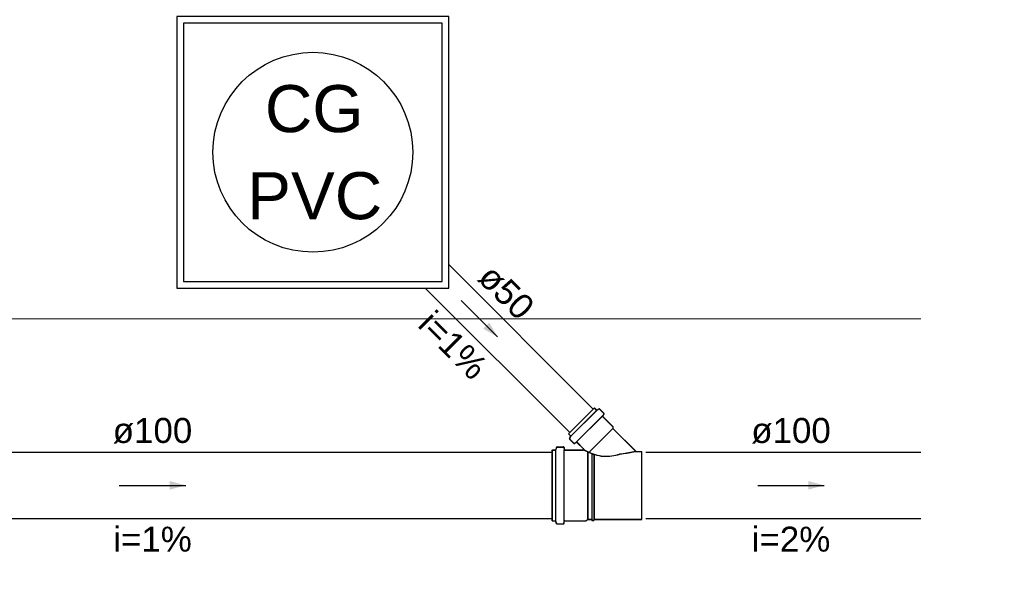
# Model space of a CAD drawing. Header units: millimetres. Extents: x -27714 to -5776, y 5810 to 9208.
# Tile 73 of 256: x -25537.2 to -25531.29, y 7021.54 to 7025.01. Entities that reach past the tile are written whole.
import ezdxf

# ---------------------------------------------------------------- set-up
doc = ezdxf.new("R2010")
doc.units = ezdxf.units.MM
for name, color, linetype in [('Simbolos', 5, 'Continuous'), ('Simbolos_int', 2, 'Continuous'), ('TEXTO', 7, 'Continuous'), ('TEXTO @ 100', 7, 'Continuous'), ('TEXTO @ 20', 7, 'Continuous'), ('TEXTO @ 200', 7, 'Continuous'), ('TEXTO @ 25', 7, 'Continuous'), ('TQ-Sentido conduto', 9, 'Continuous')]:
    doc.layers.add(name, color=color, linetype=linetype)
doc.layers.add('TQ-Condutos', color=3, linetype='Continuous', lineweight=30)
doc.layers.add('TQ-Textos conduto', color=7, linetype='Continuous', lineweight=25)
doc.styles.add('Arial', font='arial.ttf')

# ---------------------------------------------------------------- blocks, each defined once
blk = doc.blocks.new('SIMBOLO NOMENCLATURA')
at = {"linetype": 'Continuous'}
blk.add_circle((-30, 0), 30, dxfattribs=at)
blk = doc.blocks.new('*U147')
at = {"layer": 'TEXTO @ 100', "linetype": 'Continuous', "xscale": 20, "yscale": 20, "zscale": 20}
blk.add_blockref('SIMBOLO NOMENCLATURA', (-25314.2283, 7009.9176), dxfattribs=at)
at = {"layer": 'TEXTO @ 20', "linetype": 'Continuous', "xscale": 4, "yscale": 4, "zscale": 4}
blk.add_blockref('SIMBOLO NOMENCLATURA', (-25314.2283, 7009.9176), dxfattribs=at)
at = {"layer": 'TEXTO @ 200', "linetype": 'Continuous', "xscale": 40, "yscale": 40, "zscale": 40}
blk.add_blockref('SIMBOLO NOMENCLATURA', (-25314.2283, 7009.9176), dxfattribs=at)
at = {"layer": 'TEXTO @ 25', "linetype": 'Continuous', "xscale": 5, "yscale": 5, "zscale": 5}
blk.add_blockref('SIMBOLO NOMENCLATURA', (-25314.2283, 7009.9176), dxfattribs=at)
blk = doc.blocks.new('*U151')
at = {"layer": 'TEXTO @ 100', "linetype": 'Continuous', "xscale": 20, "yscale": 20, "zscale": 20}
blk.add_blockref('SIMBOLO NOMENCLATURA', (-25312.5642, 7079.2502), dxfattribs=at)
at = {"layer": 'TEXTO @ 20', "linetype": 'Continuous', "xscale": 4, "yscale": 4, "zscale": 4}
blk.add_blockref('SIMBOLO NOMENCLATURA', (-25312.5642, 7079.2502), dxfattribs=at)
at = {"layer": 'TEXTO @ 200', "linetype": 'Continuous', "xscale": 40, "yscale": 40, "zscale": 40}
blk.add_blockref('SIMBOLO NOMENCLATURA', (-25312.5642, 7079.2502), dxfattribs=at)
at = {"layer": 'TEXTO @ 25', "linetype": 'Continuous', "xscale": 5, "yscale": 5, "zscale": 5}
blk.add_blockref('SIMBOLO NOMENCLATURA', (-25312.5642, 7079.2502), dxfattribs=at)
blk = doc.blocks.new('*U155')
at = {"layer": 'TEXTO @ 200', "linetype": 'Continuous', "xscale": 40, "yscale": 40, "zscale": 40}
blk.add_blockref('SIMBOLO NOMENCLATURA', (-23654.5269, 7584.9791), dxfattribs=at)
blk = doc.blocks.new('*U159')
at = {"layer": 'TEXTO @ 200', "linetype": 'Continuous', "xscale": 40, "yscale": 40, "zscale": 40}
blk.add_blockref('SIMBOLO NOMENCLATURA', (-23783.0676, 7189.4887), dxfattribs=at)

msp = doc.modelspace()

# ---------------------------------------------------------------- hatches: boundary and pattern name
at = {"layer": 'TQ-Sentido conduto', "linetype": 'Continuous'}
for points in [[(-25534.333, 7023.1006), (-25534.383, 7023.1872), (-25534.4196, 7023.1506)], [(-25536.2051, 7022.2097), (-25536.3017, 7022.2356), (-25536.3017, 7022.1838)], [(-25532.3716, 7022.2097), (-25532.4682, 7022.2356), (-25532.4682, 7022.1838)]]:
    msp.add_hatch(color=256, dxfattribs=at).paths.add_polyline_path(points)

# ---------------------------------------------------------------- linework, layer by layer
at = {"color": 7, "linetype": 'Continuous', "lineweight": 0}
msp.add_line((-25531.7918, 7023.2097), (-25552.1762, 7023.2097), dxfattribs=at)
at = {"layer": 'Simbolos'}
for p, q in [((-25533.908, 7022.5188), (-25533.7532, 7022.6735)), ((-25533.907, 7022.5198), (-25533.7522, 7022.6745)), ((-25533.7532, 7022.6735), (-25533.741, 7022.6612)), ((-25533.7522, 7022.6745), (-25533.74, 7022.6622)), ((-25533.7255, 7022.6667), (-25533.7361, 7022.6606)), ((-25533.7245, 7022.6677), (-25533.7351, 7022.6616)), ((-25533.7206, 7022.6661), (-25533.6958, 7022.6413)), ((-25533.7196, 7022.6671), (-25533.6948, 7022.6423)), ((-25533.6956, 7022.6359), (-25533.7024, 7022.6278)), ((-25533.7022, 7022.6224), (-25533.6414, 7022.5617)), ((-25533.6946, 7022.6369), (-25533.7014, 7022.6288)), ((-25533.7012, 7022.6234), (-25533.6404, 7022.5627)), ((-25533.6414, 7022.5617), (-25533.6414, 7022.5504)), ((-25533.6414, 7022.5504), (-25533.5029, 7022.4119)), ((-25533.6404, 7022.5627), (-25533.6404, 7022.5514)), ((-25533.6404, 7022.5514), (-25533.5019, 7022.4129)), ((-25533.908, 7022.5188), (-25533.8956, 7022.5065)), ((-25533.907, 7022.5198), (-25533.8946, 7022.5075)), ((-25533.9012, 7022.491), (-25533.895, 7022.5017)), ((-25533.9002, 7022.492), (-25533.894, 7022.5027)), ((-25533.9804, 7022.4363), (-25533.9835, 7022.4246)), ((-25533.9794, 7022.4373), (-25533.9825, 7022.4256)), ((-25533.9765, 7022.4393), (-25533.9386, 7022.4393)), ((-25533.9755, 7022.4403), (-25533.9376, 7022.4403)), ((-25533.9347, 7022.4356), (-25533.9338, 7022.4253)), ((-25533.9337, 7022.4366), (-25533.9328, 7022.4263)), ((-25533.9005, 7022.4862), (-25533.8757, 7022.4614)), ((-25533.8995, 7022.4872), (-25533.8747, 7022.4624)), ((-25533.8703, 7022.4612), (-25533.8623, 7022.468)), ((-25533.8693, 7022.4622), (-25533.8613, 7022.469)), ((-25533.8569, 7022.4677), (-25533.8176, 7022.4285)), ((-25533.8559, 7022.4687), (-25533.8166, 7022.4295)), ((-25534.0051, 7021.9957), (-25534.0051, 7022.4217)), ((-25534.0051, 7022.4217), (-25533.9873, 7022.4217)), ((-25534.0041, 7021.9967), (-25534.0041, 7022.4227)), ((-25534.0041, 7022.4227), (-25533.9863, 7022.4227)), ((-25533.9298, 7022.4217), (-25533.8205, 7022.4217)), ((-25533.9288, 7022.4227), (-25533.8195, 7022.4227)), ((-25533.5029, 7022.4119), (-25533.4671, 7022.4119)), ((-25533.5019, 7022.4129), (-25533.4661, 7022.4129)), ((-25533.4671, 7022.0055), (-25533.4671, 7022.4119)), ((-25533.4661, 7022.0065), (-25533.4661, 7022.4129)), ((-25534.0051, 7021.9957), (-25533.9873, 7021.9957)), ((-25534.0041, 7021.9967), (-25533.9863, 7021.9967)), ((-25533.9804, 7021.981), (-25533.9835, 7021.9927)), ((-25533.9794, 7021.982), (-25533.9825, 7021.9937)), ((-25533.9765, 7021.9781), (-25533.9386, 7021.9781)), ((-25533.9755, 7021.9791), (-25533.9376, 7021.9791)), ((-25533.9347, 7021.9817), (-25533.9338, 7021.992)), ((-25533.9337, 7021.9827), (-25533.9328, 7021.993)), ((-25533.9298, 7021.9957), (-25533.8025, 7021.9957)), ((-25533.9288, 7021.9967), (-25533.8015, 7021.9967)), ((-25533.8025, 7021.9957), (-25533.7927, 7022.0055)), ((-25533.8015, 7021.9967), (-25533.7917, 7022.0065)), ((-25533.7927, 7022.0055), (-25533.7679, 7022.0055)), ((-25533.7917, 7022.0065), (-25533.7669, 7022.0065)), ((-25533.7679, 7022.0055), (-25533.7674, 7021.9995)), ((-25533.7674, 7021.9995), (-25533.7556, 7021.9995)), ((-25533.7669, 7022.0065), (-25533.7664, 7022.0005)), ((-25533.7664, 7022.0005), (-25533.7546, 7022.0005)), ((-25533.7551, 7022.0055), (-25533.7556, 7021.9995)), ((-25533.7551, 7022.0055), (-25533.4671, 7022.0055)), ((-25533.7541, 7022.0065), (-25533.7546, 7022.0005)), ((-25533.7541, 7022.0065), (-25533.4661, 7022.0065))]:
    msp.add_line(p, q, dxfattribs=at)
for points in [[(-25536.2581, 7023.3937), (-25534.6261, 7023.3937), (-25534.6261, 7025.0257), (-25536.2581, 7025.0257), (-25536.2581, 7023.3937), (-25536.2581, 7023.3937)], [(-25533.7409, 7022.6612), (-25533.7405, 7022.6608), (-25533.74, 7022.6605), (-25533.7395, 7022.6603), (-25533.7389, 7022.6601), (-25533.7384, 7022.66), (-25533.7378, 7022.6601), (-25533.7372, 7022.6602), (-25533.7366, 7022.6603), (-25533.7361, 7022.6606)], [(-25533.7399, 7022.6622), (-25533.7395, 7022.6618), (-25533.739, 7022.6615), (-25533.7385, 7022.6613), (-25533.7379, 7022.6611), (-25533.7374, 7022.661), (-25533.7368, 7022.6611), (-25533.7362, 7022.6612), (-25533.7356, 7022.6613), (-25533.7351, 7022.6616)], [(-25533.7207, 7022.6661), (-25533.7211, 7022.6665), (-25533.7216, 7022.6668), (-25533.7221, 7022.667), (-25533.7227, 7022.6672), (-25533.7232, 7022.6673), (-25533.7238, 7022.6673), (-25533.7244, 7022.6672), (-25533.725, 7022.667), (-25533.7255, 7022.6667)], [(-25533.7197, 7022.6671), (-25533.7201, 7022.6675), (-25533.7206, 7022.6678), (-25533.7211, 7022.668), (-25533.7217, 7022.6682), (-25533.7222, 7022.6683), (-25533.7228, 7022.6683), (-25533.7234, 7022.6682), (-25533.724, 7022.668), (-25533.7245, 7022.6677)], [(-25533.7024, 7022.6279), (-25533.7028, 7022.6273), (-25533.7031, 7022.6267), (-25533.7032, 7022.6261), (-25533.7033, 7022.6254), (-25533.7033, 7022.6248), (-25533.7032, 7022.6241), (-25533.7029, 7022.6235), (-25533.7026, 7022.623), (-25533.7021, 7022.6225)], [(-25533.7014, 7022.6289), (-25533.7018, 7022.6283), (-25533.7021, 7022.6277), (-25533.7022, 7022.6271), (-25533.7023, 7022.6264), (-25533.7023, 7022.6258), (-25533.7022, 7022.6251), (-25533.7019, 7022.6245), (-25533.7016, 7022.624), (-25533.7011, 7022.6235)], [(-25533.6956, 7022.6359), (-25533.6952, 7022.6364), (-25533.6949, 7022.637), (-25533.6948, 7022.6377), (-25533.6947, 7022.6383), (-25533.6947, 7022.639), (-25533.6948, 7022.6396), (-25533.6951, 7022.6402), (-25533.6954, 7022.6408), (-25533.6959, 7022.6413)], [(-25533.6946, 7022.6369), (-25533.6942, 7022.6374), (-25533.6939, 7022.638), (-25533.6938, 7022.6387), (-25533.6937, 7022.6393), (-25533.6937, 7022.64), (-25533.6938, 7022.6406), (-25533.6941, 7022.6412), (-25533.6944, 7022.6418), (-25533.6949, 7022.6423)], [(-25533.9012, 7022.491), (-25533.9014, 7022.4905), (-25533.9016, 7022.49), (-25533.9017, 7022.4894), (-25533.9017, 7022.4888), (-25533.9016, 7022.4882), (-25533.9015, 7022.4877), (-25533.9012, 7022.4871), (-25533.9009, 7022.4867), (-25533.9005, 7022.4862)], [(-25533.9002, 7022.492), (-25533.9004, 7022.4915), (-25533.9006, 7022.491), (-25533.9007, 7022.4904), (-25533.9007, 7022.4898), (-25533.9006, 7022.4892), (-25533.9005, 7022.4887), (-25533.9002, 7022.4881), (-25533.8999, 7022.4877), (-25533.8995, 7022.4872)], [(-25533.895, 7022.5017), (-25533.8948, 7022.5022), (-25533.8946, 7022.5028), (-25533.8945, 7022.5033), (-25533.8945, 7022.5039), (-25533.8946, 7022.5045), (-25533.8947, 7022.5051), (-25533.895, 7022.5056), (-25533.8953, 7022.5061), (-25533.8957, 7022.5065)], [(-25533.894, 7022.5027), (-25533.8938, 7022.5032), (-25533.8936, 7022.5038), (-25533.8935, 7022.5043), (-25533.8935, 7022.5049), (-25533.8936, 7022.5055), (-25533.8937, 7022.5061), (-25533.894, 7022.5066), (-25533.8943, 7022.5071), (-25533.8947, 7022.5075)], [(-25533.9765, 7022.4393), (-25533.9771, 7022.4392), (-25533.9776, 7022.4391), (-25533.9782, 7022.4389), (-25533.9787, 7022.4386), (-25533.9791, 7022.4383), (-25533.9795, 7022.4379), (-25533.9799, 7022.4374), (-25533.9802, 7022.4369), (-25533.9803, 7022.4363)], [(-25533.9755, 7022.4403), (-25533.9761, 7022.4402), (-25533.9766, 7022.4401), (-25533.9772, 7022.4399), (-25533.9777, 7022.4396), (-25533.9781, 7022.4393), (-25533.9785, 7022.4389), (-25533.9789, 7022.4384), (-25533.9792, 7022.4379), (-25533.9793, 7022.4373)], [(-25533.9347, 7022.4356), (-25533.9348, 7022.4363), (-25533.935, 7022.4369), (-25533.9353, 7022.4375), (-25533.9357, 7022.438), (-25533.9362, 7022.4384), (-25533.9367, 7022.4388), (-25533.9373, 7022.4391), (-25533.938, 7022.4392), (-25533.9386, 7022.4393)], [(-25533.9337, 7022.4366), (-25533.9338, 7022.4373), (-25533.934, 7022.4379), (-25533.9343, 7022.4385), (-25533.9347, 7022.439), (-25533.9352, 7022.4394), (-25533.9357, 7022.4398), (-25533.9363, 7022.4401), (-25533.937, 7022.4402), (-25533.9376, 7022.4403)], [(-25533.8757, 7022.4614), (-25533.8752, 7022.461), (-25533.8747, 7022.4607), (-25533.8741, 7022.4604), (-25533.8734, 7022.4603), (-25533.8728, 7022.4602), (-25533.8721, 7022.4603), (-25533.8715, 7022.4605), (-25533.8709, 7022.4608), (-25533.8703, 7022.4612)], [(-25533.8747, 7022.4624), (-25533.8742, 7022.462), (-25533.8737, 7022.4617), (-25533.8731, 7022.4614), (-25533.8724, 7022.4613), (-25533.8718, 7022.4612), (-25533.8711, 7022.4613), (-25533.8705, 7022.4615), (-25533.8699, 7022.4618), (-25533.8693, 7022.4622)], [(-25533.8569, 7022.4677), (-25533.8574, 7022.4681), (-25533.8579, 7022.4685), (-25533.8585, 7022.4687), (-25533.8592, 7022.4689), (-25533.8598, 7022.4689), (-25533.8605, 7022.4688), (-25533.8611, 7022.4686), (-25533.8617, 7022.4683), (-25533.8623, 7022.4679)], [(-25533.8559, 7022.4687), (-25533.8564, 7022.4691), (-25533.8569, 7022.4695), (-25533.8575, 7022.4697), (-25533.8582, 7022.4699), (-25533.8588, 7022.4699), (-25533.8595, 7022.4698), (-25533.8601, 7022.4696), (-25533.8607, 7022.4693), (-25533.8613, 7022.4689)], [(-25533.9873, 7022.4217), (-25533.9867, 7022.4217), (-25533.9862, 7022.4219), (-25533.9856, 7022.4221), (-25533.9851, 7022.4223), (-25533.9847, 7022.4227), (-25533.9843, 7022.4231), (-25533.9839, 7022.4236), (-25533.9836, 7022.4241), (-25533.9835, 7022.4246)], [(-25533.9863, 7022.4227), (-25533.9857, 7022.4227), (-25533.9852, 7022.4229), (-25533.9846, 7022.4231), (-25533.9841, 7022.4233), (-25533.9837, 7022.4237), (-25533.9833, 7022.4241), (-25533.9829, 7022.4246), (-25533.9826, 7022.4251), (-25533.9825, 7022.4256)], [(-25533.9338, 7022.4253), (-25533.9337, 7022.4247), (-25533.9335, 7022.4241), (-25533.9331, 7022.4235), (-25533.9327, 7022.423), (-25533.9322, 7022.4225), (-25533.9317, 7022.4222), (-25533.9311, 7022.4219), (-25533.9305, 7022.4217), (-25533.9298, 7022.4217)], [(-25533.9328, 7022.4263), (-25533.9327, 7022.4257), (-25533.9325, 7022.4251), (-25533.9321, 7022.4245), (-25533.9317, 7022.424), (-25533.9312, 7022.4235), (-25533.9307, 7022.4232), (-25533.9301, 7022.4229), (-25533.9295, 7022.4227), (-25533.9288, 7022.4227)], [(-25533.8205, 7022.4217), (-25533.82, 7022.4217), (-25533.8194, 7022.4218), (-25533.8189, 7022.422), (-25533.8185, 7022.4222), (-25533.818, 7022.4225), (-25533.8177, 7022.4229), (-25533.8173, 7022.4232), (-25533.817, 7022.4237), (-25533.8168, 7022.4242), (-25533.8166, 7022.4246), (-25533.8165, 7022.4252), (-25533.8165, 7022.4257), (-25533.8165, 7022.4262), (-25533.8166, 7022.4267), (-25533.8168, 7022.4272), (-25533.817, 7022.4277), (-25533.8173, 7022.4281), (-25533.8177, 7022.4285)], [(-25533.8195, 7022.4227), (-25533.819, 7022.4227), (-25533.8184, 7022.4228), (-25533.8179, 7022.423), (-25533.8175, 7022.4232), (-25533.817, 7022.4235), (-25533.8167, 7022.4239), (-25533.8163, 7022.4242), (-25533.816, 7022.4247), (-25533.8158, 7022.4252), (-25533.8156, 7022.4256), (-25533.8155, 7022.4262), (-25533.8155, 7022.4267), (-25533.8155, 7022.4272), (-25533.8156, 7022.4277), (-25533.8158, 7022.4282), (-25533.816, 7022.4287), (-25533.8163, 7022.4291), (-25533.8167, 7022.4295)], [(-25533.5062, 7022.4136), (-25533.506, 7022.4133), (-25533.5057, 7022.413), (-25533.5053, 7022.4127), (-25533.505, 7022.4125), (-25533.5046, 7022.4123), (-25533.5042, 7022.4121), (-25533.5038, 7022.412), (-25533.5034, 7022.4119), (-25533.5029, 7022.4119)], [(-25533.5052, 7022.4146), (-25533.505, 7022.4143), (-25533.5047, 7022.414), (-25533.5043, 7022.4137), (-25533.504, 7022.4135), (-25533.5036, 7022.4133), (-25533.5032, 7022.4131), (-25533.5028, 7022.413), (-25533.5024, 7022.4129), (-25533.5019, 7022.4129)], [(-25533.9835, 7021.9927), (-25533.9836, 7021.9933), (-25533.9839, 7021.9938), (-25533.9843, 7021.9943), (-25533.9847, 7021.9947), (-25533.9851, 7021.995), (-25533.9856, 7021.9953), (-25533.9862, 7021.9955), (-25533.9867, 7021.9956), (-25533.9873, 7021.9957)], [(-25533.9825, 7021.9937), (-25533.9826, 7021.9943), (-25533.9829, 7021.9948), (-25533.9833, 7021.9953), (-25533.9837, 7021.9957), (-25533.9841, 7021.996), (-25533.9846, 7021.9963), (-25533.9852, 7021.9965), (-25533.9857, 7021.9966), (-25533.9863, 7021.9967)], [(-25533.9803, 7021.981), (-25533.9802, 7021.9805), (-25533.9799, 7021.98), (-25533.9795, 7021.9795), (-25533.9791, 7021.9791), (-25533.9787, 7021.9787), (-25533.9782, 7021.9785), (-25533.9776, 7021.9783), (-25533.9771, 7021.9781), (-25533.9765, 7021.9781)], [(-25533.9793, 7021.982), (-25533.9792, 7021.9815), (-25533.9789, 7021.981), (-25533.9785, 7021.9805), (-25533.9781, 7021.9801), (-25533.9777, 7021.9797), (-25533.9772, 7021.9795), (-25533.9766, 7021.9793), (-25533.9761, 7021.9791), (-25533.9755, 7021.9791)], [(-25533.9386, 7021.9781), (-25533.938, 7021.9781), (-25533.9373, 7021.9783), (-25533.9367, 7021.9786), (-25533.9362, 7021.9789), (-25533.9357, 7021.9794), (-25533.9353, 7021.9799), (-25533.935, 7021.9805), (-25533.9348, 7021.9811), (-25533.9347, 7021.9817)], [(-25533.9376, 7021.9791), (-25533.937, 7021.9791), (-25533.9363, 7021.9793), (-25533.9357, 7021.9796), (-25533.9352, 7021.9799), (-25533.9347, 7021.9804), (-25533.9343, 7021.9809), (-25533.934, 7021.9815), (-25533.9338, 7021.9821), (-25533.9337, 7021.9827)], [(-25533.9298, 7021.9957), (-25533.9305, 7021.9956), (-25533.9311, 7021.9955), (-25533.9317, 7021.9952), (-25533.9322, 7021.9948), (-25533.9327, 7021.9944), (-25533.9331, 7021.9939), (-25533.9335, 7021.9933), (-25533.9337, 7021.9927), (-25533.9338, 7021.992)], [(-25533.9288, 7021.9967), (-25533.9295, 7021.9966), (-25533.9301, 7021.9965), (-25533.9307, 7021.9962), (-25533.9312, 7021.9958), (-25533.9317, 7021.9954), (-25533.9321, 7021.9949), (-25533.9325, 7021.9943), (-25533.9327, 7021.9937), (-25533.9328, 7021.993)]]:
    msp.add_lwpolyline(points, dxfattribs=at)
at = {"layer": 'Simbolos_int'}
for p, q in [((-25533.8935, 7022.5043), (-25533.7388, 7022.659)), ((-25533.8925, 7022.5053), (-25533.7378, 7022.66)), ((-25533.8594, 7022.4703), (-25533.7048, 7022.625)), ((-25533.8584, 7022.4713), (-25533.7038, 7022.626)), ((-25533.7845, 7022.4073), (-25533.6414, 7022.5504)), ((-25533.7835, 7022.4083), (-25533.6404, 7022.5514)), ((-25533.9843, 7021.9957), (-25533.9843, 7022.4217)), ((-25533.9833, 7021.9967), (-25533.9833, 7022.4227)), ((-25533.9334, 7021.9957), (-25533.9334, 7022.4217)), ((-25533.9324, 7021.9967), (-25533.9324, 7022.4227)), ((-25533.7927, 7022.411), (-25533.7927, 7022.0055)), ((-25533.7917, 7022.412), (-25533.7917, 7022.0065)), ((-25533.7679, 7022.4006), (-25533.7679, 7022.0055)), ((-25533.7669, 7022.4016), (-25533.7669, 7022.0065)), ((-25533.7551, 7022.3961), (-25533.7551, 7022.0055)), ((-25533.7541, 7022.3971), (-25533.7541, 7022.0065))]:
    msp.add_line(p, q, dxfattribs=at)
for points in [[(-25536.2181, 7023.4337), (-25534.6661, 7023.4337), (-25534.6661, 7024.9857), (-25536.2181, 7024.9857), (-25536.2181, 7023.4337), (-25536.2181, 7023.4337)], [(-25533.8169, 7022.4238), (-25533.806, 7022.4177), (-25533.7949, 7022.4121), (-25533.7835, 7022.4069), (-25533.772, 7022.4021), (-25533.7603, 7022.3978), (-25533.7484, 7022.3941), (-25533.7363, 7022.3908), (-25533.7241, 7022.388), (-25533.7119, 7022.3857)], [(-25533.8159, 7022.4248), (-25533.805, 7022.4187), (-25533.7939, 7022.4131), (-25533.7825, 7022.4079), (-25533.771, 7022.4031), (-25533.7593, 7022.3988), (-25533.7474, 7022.3951), (-25533.7353, 7022.3918), (-25533.7231, 7022.389), (-25533.7109, 7022.3867)], [(-25533.7119, 7022.3857), (-25533.6992, 7022.3846), (-25533.6865, 7022.384), (-25533.6738, 7022.3841), (-25533.6611, 7022.3848), (-25533.6485, 7022.386), (-25533.6359, 7022.3879), (-25533.6234, 7022.3903), (-25533.6111, 7022.3934), (-25533.5989, 7022.397)], [(-25533.7109, 7022.3867), (-25533.6982, 7022.3856), (-25533.6855, 7022.385), (-25533.6728, 7022.3851), (-25533.6601, 7022.3858), (-25533.6475, 7022.387), (-25533.6349, 7022.3889), (-25533.6224, 7022.3913), (-25533.6101, 7022.3944), (-25533.5979, 7022.398)], [(-25533.5989, 7022.397), (-25533.5885, 7022.3986), (-25533.5782, 7022.4003), (-25533.5679, 7022.402), (-25533.5576, 7022.4038), (-25533.5473, 7022.4056), (-25533.537, 7022.4075), (-25533.5267, 7022.4095), (-25533.5165, 7022.4115), (-25533.5062, 7022.4136)], [(-25533.5979, 7022.398), (-25533.5875, 7022.3996), (-25533.5772, 7022.4013), (-25533.5669, 7022.403), (-25533.5566, 7022.4048), (-25533.5463, 7022.4066), (-25533.536, 7022.4085), (-25533.5257, 7022.4105), (-25533.5155, 7022.4125), (-25533.5052, 7022.4146)]]:
    msp.add_lwpolyline(points, dxfattribs=at)
msp.add_circle((-25535.4421, 7024.2097), 0.6, dxfattribs=at)
at = {"layer": 'TQ-Condutos'}
for p, q in [((-25534.6261, 7023.5351), (-25533.7589, 7022.6679)), ((-25534.7675, 7023.3937), (-25533.9003, 7022.5265)), ((-25539.2482, 7022.4097), (-25534.0051, 7022.4097)), ((-25533.4421, 7022.4097), (-25531.7918, 7022.4097)), ((-25539.2482, 7022.0097), (-25534.0051, 7022.0097)), ((-25533.4421, 7022.0097), (-25531.7918, 7022.0097))]:
    msp.add_line(p, q, dxfattribs=at)
at = {"layer": 'TQ-Sentido conduto'}
for points in [[(-25534.5512, 7023.3188), (-25534.333, 7023.1006)], [(-25536.6051, 7022.2097), (-25536.2051, 7022.2097)], [(-25532.7709, 7022.2097), (-25532.3716, 7022.2097)]]:
    msp.add_lwpolyline(points, dxfattribs=at)

# ---------------------------------------------------------------- block references
at = {"layer": 'TEXTO'}
for name in ['*U155', '*U159', '*U151', '*U147']:
    msp.add_blockref(name, (0, 0), dxfattribs=at)

# ---------------------------------------------------------------- texts
at = {"layer": 'Simbolos', "char_height": 0.2824, "attachment_point": 7, "line_spacing_factor": 0.6, "style": 'Arial'}
for s, insert, width in [('CG', (-25535.7303, 7024.3264), 1.183841), ('PVC', (-25535.8368, 7023.8035), 1.622939)]:
    msp.add_mtext(s, dxfattribs=dict(at, insert=insert, width=width))
at = {"layer": 'TQ-Textos conduto', "char_height": 0.15, "attachment_point": 8, "rotation": 314.99989, "line_spacing_factor": 0.6, "style": 'Arial'}
for s, insert, width in [('ø50', (-25534.3357, 7023.3161), 0.722104), ('i=1%', (-25534.6539, 7022.9979), 0.943445)]:
    msp.add_mtext(s, dxfattribs=dict(at, insert=insert, width=width))
at = {"layer": 'TQ-Textos conduto', "char_height": 0.15, "attachment_point": 8, "line_spacing_factor": 0.6, "style": 'Arial'}
for s, insert, width in [('ø100', (-25536.4051, 7022.4602), 0.955107), ('ø100', (-25532.5713, 7022.4602), 0.955107), ('i=1%', (-25536.4051, 7021.8102), 0.943445), ('i=2%', (-25532.5713, 7021.8102), 0.943445)]:
    msp.add_mtext(s, dxfattribs=dict(at, insert=insert, width=width))

doc.saveas('drawing.dxf')
